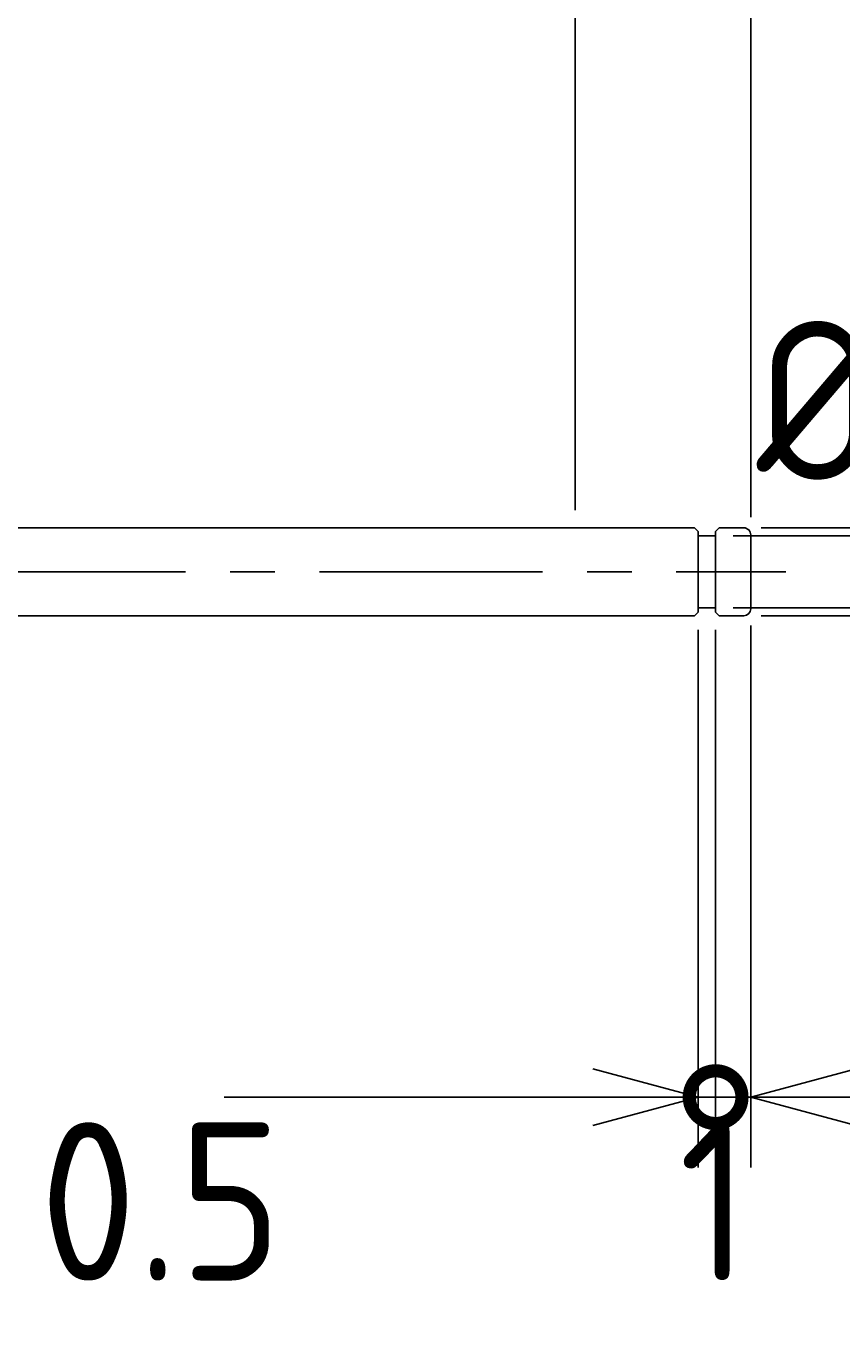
# Model space of a CAD drawing. Extents: x 53 to 292, y 98 to 171.
# Tile 8 of 10: x 247 to 271, y 103 to 141. Entities that reach past the tile are written whole.
import ezdxf

# ---------------------------------------------------------------- set-up
doc = ezdxf.new("R2010")
doc.units = 0
doc.header["$LTSCALE"] = 0.2
doc.linetypes.add('CENTER', pattern=[50.8, 31.75, -6.35, 6.35, -6.35])
doc.layers.get('0').update_dxf_attribs({"linetype": 'CONTINUOUS'})
doc.layers.get('DEFPOINTS').update_dxf_attribs({"linetype": 'CONTINUOUS'})
for name, color, linetype in [('18-0-CON', 3, 'CONTINUOUS'), ('18-2-CEN', 1, 'CENTER'), ('35-0-CON', 7, 'CONTINUOUS')]:
    doc.layers.add(name, color=color, linetype=linetype)
doc.styles.add('DIMENSION', font='isocp.shx', dxfattribs={"bigfont": 'bigfont.shx'})
doc.styles.get("Standard").update_dxf_attribs({"font": 'isocp.shx', "bigfont": 'bigfont.shx'})
doc.dimstyles.get("Standard").update_dxf_attribs({"dimtxt": 0.18, "dimasz": 0.18, "dimexe": 0.18, "dimexo": 0.0625, "dimgap": 0.09, "dimtad": 0, "dimtih": 1, "dimtoh": 1, "dimzin": 0, "dimcen": 0.09, "dimazin": 3, "dimtfac": 1, "dimtofl": 0, "dimtmove": 0, "dimatfit": 3})

# ---------------------------------------------------------------- blocks, each defined once
blk = doc.blocks.new('_OPEN30')
at = {"color": 0, "linetype": 'BYBLOCK'}
for p, q in [((-1, 0.268), (0, 0)), ((0, 0), (-1, -0.268)), ((0, 0), (-1, 0))]:
    blk.add_line(p, q, dxfattribs=at)
blk = doc.blocks.new('*U85')
at = {"layer": '18-0-CON', "color": 161, "style": 'DIMENSION'}
blk.add_text('70', height=4.5, dxfattribs=at).set_placement((224.848, 145.5))
blk = doc.blocks.new('*D84')
at = {"layer": '18-0-CON', "color": 161}
for p, q in [((193, 130.493), (193, 147)), ((263, 128.5), (263, 147)), ((196, 145), (260, 145))]:
    blk.add_line(p, q, dxfattribs=at)
at = {"layer": 'DEFPOINTS', "color": 0}
for p in [(263, 145), (193, 129.993), (263, 128)]:
    blk.add_point(p, dxfattribs=at)
at = {"layer": '18-0-CON', "color": 161, "xscale": 3, "yscale": 3, "zscale": 3, "rotation": 180}
blk.add_blockref('_OPEN30', (193, 145), dxfattribs=at)
at = {"layer": '18-0-CON', "color": 161, "xscale": 3, "yscale": 3, "zscale": 3}
blk.add_blockref('_OPEN30', (263, 145), dxfattribs=at)
at = {"layer": '35-0-CON'}
blk.add_blockref('*U85', (0, 0), dxfattribs=at)
blk = doc.blocks.new('*U87')
at = {"layer": '18-0-CON', "color": 161, "style": 'DIMENSION'}
blk.add_text('(5)', height=4.5, dxfattribs=at).set_placement((273.823, 145.725))
blk = doc.blocks.new('*D86')
at = {"layer": '18-0-CON', "color": 161}
for p, q in [((263, 126.75), (263, 147)), ((268, 126.55), (268, 147)), ((260, 145), (257, 145)), ((263, 145), (268, 145)), ((271, 145), (280.396, 145))]:
    blk.add_line(p, q, dxfattribs=at)
at = {"layer": 'DEFPOINTS', "color": 0}
for p in [(268, 145), (263, 126.25), (268, 126.05)]:
    blk.add_point(p, dxfattribs=at)
at = {"layer": '18-0-CON', "color": 161, "xscale": 3, "yscale": 3, "zscale": 3}
blk.add_blockref('_OPEN30', (263, 145), dxfattribs=at)
at = {"layer": '18-0-CON', "color": 161, "xscale": 3, "yscale": 3, "zscale": 3, "rotation": 180}
blk.add_blockref('_OPEN30', (268, 145), dxfattribs=at)
at = {"layer": '35-0-CON'}
blk.add_blockref('*U87', (0, 0), dxfattribs=at)
blk = doc.blocks.new('*U89')
at = {"layer": '18-0-CON', "color": 161, "style": 'DIMENSION'}
blk.add_text('(183)', height=4.5, dxfattribs=at).set_placement((170.425, 165.725))
blk = doc.blocks.new('*D88')
at = {"layer": '18-0-CON', "color": 161}
for p, q in [((85, 129.2), (85, 167)), ((268, 126.55), (268, 167)), ((265, 165), (88, 165))]:
    blk.add_line(p, q, dxfattribs=at)
at = {"layer": 'DEFPOINTS', "color": 0}
for p in [(85, 165), (85, 128.7), (268, 126.05)]:
    blk.add_point(p, dxfattribs=at)
at = {"layer": '18-0-CON', "color": 161, "xscale": 3, "yscale": 3, "zscale": 3, "rotation": 180}
blk.add_blockref('_OPEN30', (85, 165), dxfattribs=at)
at = {"layer": '18-0-CON', "color": 161, "xscale": 3, "yscale": 3, "zscale": 3}
blk.add_blockref('_OPEN30', (268, 165), dxfattribs=at)
at = {"layer": '35-0-CON'}
blk.add_blockref('*U89', (0, 0), dxfattribs=at)
blk = doc.blocks.new('*U93')
at = {"layer": '18-0-CON', "color": 161, "style": 'DIMENSION'}
blk.add_text('75', height=4.5, dxfattribs=at).set_placement((227.257, 155.5))
blk = doc.blocks.new('*D92')
at = {"layer": '18-0-CON', "color": 161}
for p, q in [((193, 130.211), (193, 157)), ((268, 126.55), (268, 157)), ((196, 155), (265, 155))]:
    blk.add_line(p, q, dxfattribs=at)
at = {"layer": 'DEFPOINTS', "color": 0}
for p in [(268, 155), (193, 129.711), (268, 126.05)]:
    blk.add_point(p, dxfattribs=at)
at = {"layer": '18-0-CON', "color": 161, "xscale": 3, "yscale": 3, "zscale": 3, "rotation": 180}
blk.add_blockref('_OPEN30', (193, 155), dxfattribs=at)
at = {"layer": '18-0-CON', "color": 161, "xscale": 3, "yscale": 3, "zscale": 3}
blk.add_blockref('_OPEN30', (268, 155), dxfattribs=at)
at = {"layer": '35-0-CON'}
blk.add_blockref('*U93', (0, 0), dxfattribs=at)
blk = doc.blocks.new('*D233')
at = {"layer": '18-0-CON', "color": 161}
for p, q in [((279.919, 129.025), (279.919, 139.145)), ((267.5, 126.025), (281.919, 126.025)), ((279.919, 123.975), (279.919, 126.025)), ((267.5, 123.975), (281.919, 123.975)), ((279.919, 120.975), (279.919, 117.975))]:
    blk.add_line(p, q, dxfattribs=at)
at = {"layer": 'DEFPOINTS', "color": 0}
for p in [(267, 126.025), (279.919, 126.025), (267, 123.975)]:
    blk.add_point(p, dxfattribs=at)
at = {"layer": '18-0-CON', "color": 161, "xscale": 3, "yscale": 3, "zscale": 3}
for p, rotation in [((279.919, 126.025), 270), ((279.919, 123.975), 90)]:
    blk.add_blockref('_OPEN30', p, dxfattribs=dict(at, rotation=rotation))
at = {"layer": '18-0-CON', "color": 161}
blk.add_text('%%C2', height=4.5, dxfattribs=at).set_placement((268.168, 127.62))
blk = doc.blocks.new('*D234')
at = {"layer": '18-0-CON', "color": 161}
for p, q in [((289.605, 129.25), (289.605, 139.851)), ((268.3, 126.25), (291.605, 126.25)), ((289.605, 123.75), (289.605, 126.25)), ((268.3, 123.75), (291.605, 123.75)), ((289.605, 120.75), (289.605, 117.75))]:
    blk.add_line(p, q, dxfattribs=at)
at = {"layer": 'DEFPOINTS', "color": 0}
for p in [(267.8, 126.25), (289.605, 126.25), (267.8, 123.75)]:
    blk.add_point(p, dxfattribs=at)
at = {"layer": '18-0-CON', "color": 161, "xscale": 3, "yscale": 3, "zscale": 3}
for p, rotation in [((289.605, 126.25), 270), ((289.605, 123.75), 90)]:
    blk.add_blockref('_OPEN30', p, dxfattribs=dict(at, rotation=rotation))
at = {"layer": '18-0-CON', "color": 161}
blk.add_text('2.5', height=4.5, dxfattribs=at).set_placement((277.854, 128.085))
blk = doc.blocks.new('*D235')
at = {"layer": '18-0-CON', "color": 161}
for p, q in [((267, 123.35), (267, 108.054)), ((268, 123.475), (268, 108.054)), ((267, 110.054), (264, 110.054)), ((267, 110.054), (268, 110.054)), ((271, 110.054), (275.9, 110.054))]:
    blk.add_line(p, q, dxfattribs=at)
at = {"layer": 'DEFPOINTS', "color": 0}
for p in [(268, 123.975), (267, 123.85), (268, 110.054)]:
    blk.add_point(p, dxfattribs=at)
at = {"layer": '18-0-CON', "color": 161, "xscale": 3, "yscale": 3, "zscale": 3, "rotation": 180}
blk.add_blockref('_OPEN30', (268, 110.054), dxfattribs=at)
at = {"layer": '18-0-CON', "color": 161}
blk.add_text('1', height=4.5, dxfattribs=at).set_placement((265.95, 104.839))
blk = doc.blocks.new('_NONE')
blk = doc.blocks.new('_DOTSMALL')
at = {"color": 0, "linetype": 'BYBLOCK', "const_width": 0.5}
blk.add_lwpolyline([(-0.0625, 0, 1), (0.0625, 0, 1)], format="xyb", close=True, dxfattribs=at)
blk = doc.blocks.new('*D236')
at = {"layer": '18-0-CON', "color": 161}
for p, q in [((266.5, 123.35), (266.5, 108.054)), ((267, 123.35), (267, 108.054)), ((263.5, 110.054), (253.01, 110.054)), ((267, 110.054), (266.5, 110.054)), ((267, 110.054), (270, 110.054))]:
    blk.add_line(p, q, dxfattribs=at)
at = {"layer": 'DEFPOINTS', "color": 0}
for p in [(266.5, 123.85), (267, 123.85), (266.5, 110.054)]:
    blk.add_point(p, dxfattribs=at)
at = {"layer": '18-0-CON', "color": 161, "xscale": 3, "yscale": 3, "zscale": 3, "rotation": 180}
blk.add_blockref('_DOTSMALL', (267, 110.054), dxfattribs=at)
at = {"layer": '18-0-CON', "color": 161, "xscale": 3, "yscale": 3, "zscale": 3}
blk.add_blockref('_OPEN30', (266.5, 110.054), dxfattribs=at)
at = {"layer": '18-0-CON', "color": 161}
blk.add_text('0.5', height=4.5, dxfattribs=at).set_placement((247.755, 104.839))

msp = doc.modelspace()

# ---------------------------------------------------------------- linework, layer by layer
at = {"layer": '18-2-CEN'}
msp.add_line((83.00006, 125), (269.00004, 124.99994), dxfattribs=at)
at = {"layer": '35-0-CON'}
for p, q in [((193.00006, 126.25), (266.40003, 126.25)), ((266.40003, 126.25), (266.50003, 126.15)), ((266.50005, 123.85), (266.50003, 126.15)), ((267.10002, 126.25), (267.00003, 126.14999)), ((267.00003, 126.14999), (267.00005, 123.84999)), ((267.10002, 126.25), (267.80002, 126.25)), ((266.50001, 126.02497), (267.00001, 126.02498)), ((268.00003, 126.05001), (268.00005, 123.95001)), ((266.50005, 123.97497), (267.00005, 123.97497)), ((193.00006, 123.75), (266.40005, 123.75)), ((266.50005, 123.85), (266.40005, 123.75)), ((267.00005, 123.84999), (267.10005, 123.75)), ((267.10005, 123.75), (267.80005, 123.75))]:
    msp.add_line(p, q, dxfattribs=at)
for centre, start, end in [((267.80003, 126.05), 0.000651, 90.00069), ((267.80005, 123.95), 270.00069, 0.000651)]:
    msp.add_arc(centre, 0.2, start, end, dxfattribs=at)

# ---------------------------------------------------------------- dimensions: what is measured, and where the dimension line sits
at = {"layer": '18-0-CON'}
for base, p1, p2, override, picture, middle in [((85, 165), (268.00003, 126.05038), (85, 128.7), {"dimscale": 1, "dimpost": '(<>)'}, '*D88', (176.50001, 167.975)), ((268.00003, 155), (193.00006, 129.71133), (268.00003, 126.05038), {"dimscale": 1, "dimpost": '<>', "dimtol": 0, "dimtp": 0.1, "dimtm": 0}, '*D92', (230.50004, 157.75)), ((268.00003, 145), (263.00003, 126.25033), (268.00003, 126.05038), {"dimscale": 1, "dimpost": '(<>)'}, '*D86', (277.19825, 147.975)), ((263.00002, 145), (193.00007, 129.99309), (263.00002, 128), {"dimscale": 1}, '*D84', (228.00004, 147.75)), ((268.00005, 110.05387), (267.00005, 123.84999), (268.00005, 123.97497), {"dimscale": 1, "dimdec": 4, "dimblk1": 'NONE', "dimblk2": 'OPEN30', "dimsah": 1, "dimtol": 0, "dimtp": 0.1, "dimtm": 0, "dimtdec": 4, "dimtmove": 0, "dimtzin": 0}, '*D235', (274.95005, 112.80387)), ((266.50005, 110.05387), (267.00005, 123.84999), (266.50005, 123.84999), {"dimscale": 1, "dimdec": 4, "dimblk1": 'DOTSMALL', "dimblk2": 'OPEN30', "dimsah": 1, "dimtol": 0, "dimtp": 0.1, "dimtm": 0, "dimtdec": 4, "dimtmove": 0, "dimtzin": 0}, '*D236', (256.75508, 112.80387))]:
    dim = msp.add_linear_dim(base=base, p1=p1, p2=p2, dimstyle='Standard', override=override, dxfattribs=at)
    dim.commit()
    dim.dimension.update_dxf_attribs({"geometry": picture, "text_midpoint": middle})
for base, p1, p2, override, picture, middle in [((289.60467, 126.25), (267.80005, 123.75), (267.80002, 126.25), {"dimscale": 1, "dimdec": 4, "dimblk": 'OPEN30', "dimtol": 0, "dimtp": 0.1, "dimtm": 0, "dimtdec": 4, "dimtmove": 0, "dimtzin": 0}, '*D234', (286.85423, 136.05034)), ((279.91884, 126.02498), (267.00005, 123.97497), (266.99998, 126.02498), {"dimscale": 1, "dimdec": 0, "dimpost": '%%C<>', "dimblk": 'OPEN30', "dimtol": 0, "dimtp": 0.1, "dimtm": 0, "dimtdec": 4, "dimtmove": 0, "dimtzin": 0}, '*D233', (277.1684, 135.58512))]:
    dim = msp.add_linear_dim(base=base, p1=p1, p2=p2, angle=90, dimstyle='Standard', override=override, dxfattribs=at)
    dim.commit()
    dim.dimension.update_dxf_attribs({"geometry": picture, "text_midpoint": middle})

doc.saveas('drawing.dxf')
